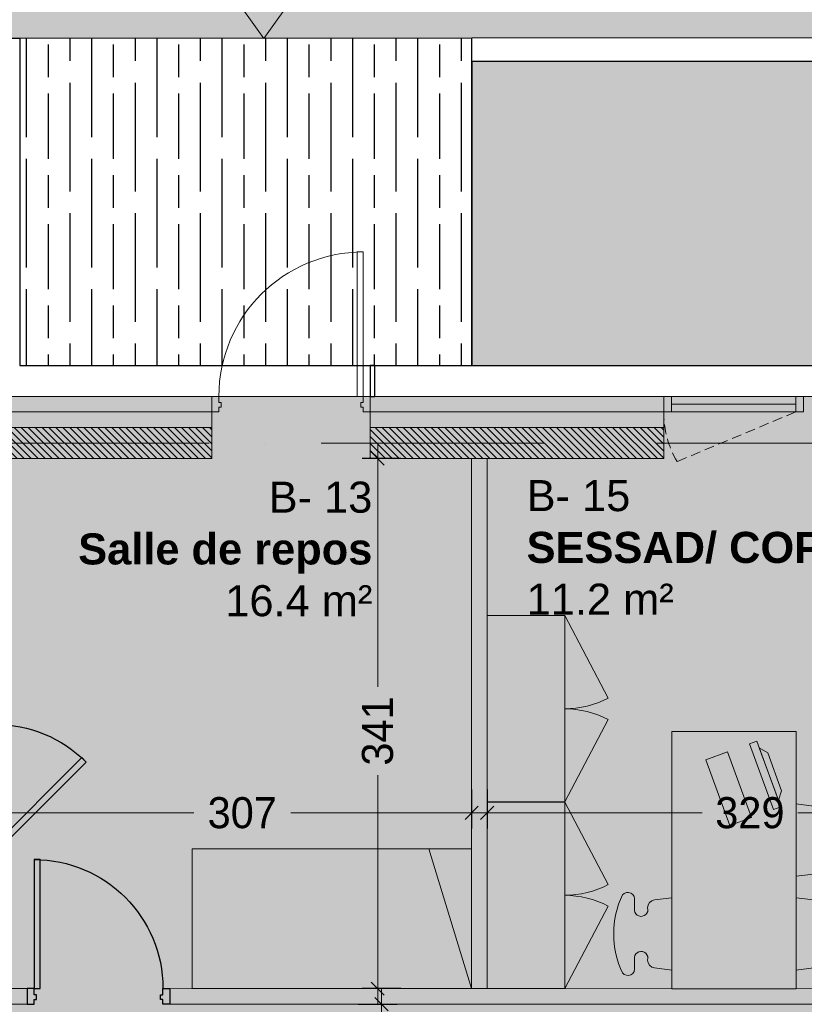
# Model space of a CAD drawing. Header units: centimetres. Extents: x 100159 to 225226, y -81380 to -23241.
# Tile 232 of 256: x 198613 to 199118, y -43462 to -42828. Entities that reach past the tile are written whole.
import ezdxf

# ---------------------------------------------------------------- set-up
doc = ezdxf.new("R2010")
doc.units = ezdxf.units.CM
doc.linetypes.add('ACAD_ISO10W100', pattern=[18, 12, -3, 0, -3])
doc.linetypes.add('CACHE', pattern=[9.525, 6.35, -3.175])
doc.layers.get('0').update_dxf_attribs({"lineweight": 5})
for name, color, linetype, lineweight in [('13', 251, 'Continuous', 9), ('17', 6, 'Continuous', 5), ('38', 7, 'Continuous', 9), ('DDL- BARDAGE', 240, 'Continuous', 9), ('DDL- CLOISONS DOUBLAGES', 1, 'Continuous', 5), ('DDL- ISOLATION', 252, 'ISOLATION', 5), ('DDL- STRUCTURE', 5, 'Continuous', 5), ('DDL-HAB-COTES', 161, 'Continuous', 9), ('DDL-HACHURES POCHAGE GRIS', 251, 'Continuous', 5), ('DDL-TRAIT AXES', 1, 'ACAD_ISO10W100', 5)]:
    doc.layers.add(name, color=color, linetype=linetype, lineweight=lineweight)
for name, color, linetype in [('18', 8, 'Continuous'), ('28', 8, 'Continuous'), ('37', 8, 'Continuous'), ('44', 7, 'Continuous'), ('A-Mar-P-TR-Revêtement béton désac', 8, 'Continuous'), ('A-Mar-P-TR-Revêtement enrobé', 7, 'Continuous'), ('A-Mar-P-TX-légende', 7, 'Continuous'), ('DDL-TEXTE 01', 7, 'Continuous')]:
    doc.layers.add(name, color=color, linetype=linetype)
doc.layers.add('24', color=7, linetype='Continuous', lineweight=15, true_color=0x99ad58)
doc.layers.add('A-Mar-P-TR-esv-massifs', color=7, linetype='Continuous', true_color=0x99ad58)
doc.styles.add('ARIAL', font='arial.ttf', dxfattribs={"height": 25})
doc.styles.add('Century Gothic', font='GOTHIC.TTF')
doc.styles.get("Standard").update_dxf_attribs({"font": 'arial.ttf'})
doc.linetypes.add('ISOLATION', pattern='A,0.00254,-2.54,[134,ltypeshp.shx,S=2.54,R=0,X=-2.54,Y=0],-5.08,[134,ltypeshp.shx,S=2.54,R=180,X=2.54,Y=0],-2.54', length=10.16254)
doc.dimstyles.new('C100 cm', dxfattribs={"dimscale": 100, "dimtxt": 0.2, "dimasz": 0.085, "dimexe": 0.1, "dimexo": 0.0625, "dimgap": 0.09, "dimtad": 0, "dimdec": 0, "dimzin": 0, "dimdsep": 46, "dimtxsty": 'Century Gothic', "dimblk": 'OBLIQUE', "dimcen": 0.09, "dimdle": 0.1, "dimclrd": 256, "dimclrt": 256, "dimadec": 0, "dimazin": 0, "dimtfac": 1, "dimtdec": 0, "dimtofl": 0, "dimtmove": 2, "dimatfit": 2, "dimfxl": 0.15, "dimfxlon": 1, "dimtolj": 1, "dimtzin": 0, "dimlwd": -1, "dimarcsym": 0})

# ---------------------------------------------------------------- blocks, each defined once
blk = doc.blocks.new('A$C23C85B15')
for points in [[(0, 90), (0, 0), (180, 0), (180, 90), (0, 90)], [(0, 0), (27.62, 90)]]:
    blk.add_lwpolyline(points)
blk = doc.blocks.new('*U203')
at = {"flags": 128}
for points in [[(5.5, -10), (10, -10), (10, -13), (11.5, -13), (11.5, -16), (10, -16), (10, -20), (5.5, -20)], [(97.5, -10), (93, -10), (93, -13), (91.5, -13), (91.5, -16), (93, -16), (93, -20), (97.5, -20)]]:
    blk.add_lwpolyline(points, close=True, dxfattribs=at)
blk.add_lwpolyline([(14, -20), (14, -103), (10, -103), (10, -20)], close=True)
blk.add_arc((10, -20), 83, 270, 0)
at = {"layer": '37', "style": 'ARIAL'}
for tag, p in [('PF-CF', (88.04, 15.32)), ('TYPE', (77.62, 15.32))]:
    blk.add_attdef(tag, p, '', height=7, rotation=90, dxfattribs=at)
blk = doc.blocks.new('A$C0EA85A46')
at = {"linetype": 'Continuous'}
for points in [[(11.98, 117.39), (13.4, 128.61, -0.378967), (18.38, 132.99, 1.089207), (20.19, 141.42, 0.000013), (13.99, 141.44, -0.796358), (10.12, 149.18, -0.118187), (35.29, 154.78, 0.008184), (35.23, 154.78, -0.118187), (60.4, 149.18, -0.796358), (56.53, 141.44, 0.000013), (50.33, 141.42, 1.089207), (52.14, 132.99, -0.378967), (57.12, 128.61), (58.53, 117.39)], [(11.98, 37.39), (13.4, 26.17, 0.378967), (18.38, 21.79, -1.089207), (20.19, 13.36, -0.000013), (13.99, 13.34, 0.796358), (10.12, 5.6, 0.118187), (35.29, 0, -0.008184), (35.23, 0, 0.118187), (60.4, 5.6, 0.796358), (56.53, 13.34, -0.000013), (50.33, 13.36, -1.089207), (52.14, 21.79, 0.378967), (57.12, 26.17), (58.53, 37.39)], [(72.41, 37.39), (73.83, 26.17, 0.378967), (78.81, 21.79, -1.089207), (80.61, 13.36, -0.000013), (74.41, 13.34, 0.796358), (70.54, 5.6, 0.118187), (95.72, 0, -0.008184), (95.65, 0, 0.118187), (120.83, 5.6, 0.796358), (116.96, 13.34, -0.000013), (110.76, 13.36, -1.089207), (112.56, 21.79, 0.378967), (117.54, 26.17), (118.96, 37.39)]]:
    blk.add_lwpolyline(points, format="xyb", dxfattribs=at)
for points in [[(0, 37.39), (0, 117.39), (165.55, 117.39), (165.55, 37.39)], [(147.41, 95.53), (105.13, 80.14), (110.26, 66.04), (152.54, 81.43)], [(159.38, 62.64), (157.67, 67.34), (115.39, 51.95), (117.1, 47.25)], [(151.82, 55.63), (155.15, 61.1), (121.33, 48.79), (127.39, 46.74)]]:
    blk.add_lwpolyline(points, close=True, dxfattribs=at)
blk = doc.blocks.new('*U140')
at = {"flags": 128}
for points in [[(5.5, -10), (10, -10), (10, -13), (11.5, -13), (11.5, -16), (10, -16), (10, -20), (5.5, -20)], [(97.5, -10), (93, -10), (93, -13), (91.5, -13), (91.5, -16), (93, -16), (93, -20), (97.5, -20)]]:
    blk.add_lwpolyline(points, close=True, dxfattribs=at)
blk.add_lwpolyline([(90.17, -17.17), (31.48, -75.86), (34.31, -78.69), (93, -20)], close=True)
blk.add_arc((93, -20), 83, 180, 225)
at = {"layer": '37', "style": 'ARIAL'}
for tag, p in [('PF-CF', (88.04, 15.32)), ('TYPE', (77.62, 15.32))]:
    blk.add_attdef(tag, p, '', height=7, rotation=90, dxfattribs=at)
blk = doc.blocks.new('A$C60C51AF7')
blk.add_lwpolyline([(0, 31.99), (90, 31.99), (90, 41.98), (0, 41.98)], close=True)
for points in [[(5, 31.99), (85, 31.99), (85, 41.98), (5, 41.98), (5, 31.99)], [(5, 36.98), (85, 36.98)]]:
    blk.add_lwpolyline(points)
at = {"linetype": 'CACHE'}
blk.add_lwpolyline([(5, 32.01), (81.45, 0)], dxfattribs=at)
blk.add_arc((26, 31.96), 64, 330.04433, 0.00232, dxfattribs=at)
blk = doc.blocks.new('Lame 20x3')
blk.add_lwpolyline([(209069.83, -45704.23), (209069.83, -45724.23), (209072.83, -45724.23), (209072.83, -45704.23), (209069.83, -45704.23)])
blk = doc.blocks.new('*U381')
at = {"layer": '44'}
blk.add_blockref('Lame 20x3', (-209071.33, 45714.23), dxfattribs=at)
blk = doc.blocks.new('*U382')
at = {"color": 0, "linetype": 'ByBlock', "lineweight": -2, "transparency": 16777216}
blk.add_blockref('*U381', (-4200, 0), dxfattribs=at)
blk = doc.blocks.new('_Oblique')
at = {"color": 0, "linetype": 'ByBlock', "lineweight": -2}
blk.add_line((-0.5, -0.5), (0.5, 0.5), dxfattribs=at)
blk = doc.blocks.new('*D579')
at = {"layer": 'DDL-HAB-COTES', "color": 0, "linetype": 'Continuous', "lineweight": -2, "transparency": 16777216}
for p, q in [((198913.8, -43324.05), (198913.8, -43349.05)), ((199242.89, -43324.05), (199242.89, -43349.05))]:
    blk.add_line(p, q, dxfattribs=at)
at = {"layer": 'DDL-HAB-COTES', "linetype": 'Continuous', "transparency": 16777216}
for p, q in [((198903.8, -43339.05), (199052.23, -43339.05)), ((199252.89, -43339.05), (199113.79, -43339.05))]:
    blk.add_line(p, q, dxfattribs=at)
at = {"layer": 'Defpoints', "color": 0, "linetype": 'Continuous', "transparency": 16777216}
for p in [(198913.8, -43110.89), (199242.89, -43110.82), (198913.8, -43339.05)]:
    blk.add_point(p, dxfattribs=at)
at = {"layer": 'DDL-HAB-COTES', "linetype": 'Continuous', "transparency": 16777216, "xscale": 8.5, "yscale": 8.5, "zscale": 8.5, "rotation": 180}
blk.add_blockref('_Oblique', (198913.8, -43339.05), dxfattribs=at)
at = {"layer": 'DDL-HAB-COTES', "linetype": 'Continuous', "transparency": 16777216, "xscale": 8.5, "yscale": 8.5, "zscale": 8.5}
blk.add_blockref('_Oblique', (199242.89, -43339.05), dxfattribs=at)
at = {"layer": 'DDL-HAB-COTES', "linetype": 'Continuous', "transparency": 16777216, "insert": (199083.01, -43339.05), "char_height": 20, "attachment_point": 5, "style": 'Century Gothic'}
blk.add_mtext('\\A1;329', dxfattribs=at)
blk = doc.blocks.new('*D580')
at = {"layer": 'DDL-HAB-COTES', "color": 0, "linetype": 'Continuous', "lineweight": -2, "transparency": 16777216}
for p, q in [((198596.84, -43324.05), (198596.84, -43349.05)), ((198903.8, -43324.05), (198903.8, -43349.05))]:
    blk.add_line(p, q, dxfattribs=at)
at = {"layer": 'DDL-HAB-COTES', "linetype": 'Continuous', "transparency": 16777216}
for p, q in [((198586.84, -43339.05), (198724.83, -43339.05)), ((198913.8, -43339.05), (198787.39, -43339.05))]:
    blk.add_line(p, q, dxfattribs=at)
at = {"layer": 'Defpoints', "color": 0, "linetype": 'Continuous', "transparency": 16777216}
for p in [(198596.84, -43110.87), (198903.8, -43110.89), (198596.84, -43339.05)]:
    blk.add_point(p, dxfattribs=at)
at = {"layer": 'DDL-HAB-COTES', "linetype": 'Continuous', "transparency": 16777216, "xscale": 8.5, "yscale": 8.5, "zscale": 8.5, "rotation": 180}
blk.add_blockref('_Oblique', (198596.84, -43339.05), dxfattribs=at)
at = {"layer": 'DDL-HAB-COTES', "linetype": 'Continuous', "transparency": 16777216, "xscale": 8.5, "yscale": 8.5, "zscale": 8.5}
blk.add_blockref('_Oblique', (198903.8, -43339.05), dxfattribs=at)
at = {"layer": 'DDL-HAB-COTES', "linetype": 'Continuous', "transparency": 16777216, "insert": (198756.11, -43339.05), "char_height": 20, "attachment_point": 5, "style": 'Century Gothic'}
blk.add_mtext('\\A1;307', dxfattribs=at)
blk = doc.blocks.new('*U380')
at = {"flags": 128}
for points in [[(-4.5, 0), (0, 0), (0, -2.99), (1.5, -2.99), (1.5, -5.99), (0, -5.99), (0, -9.99), (-4.5, -9.99)], [(97.5, 0), (93, 0), (93, -2.99), (91.5, -2.99), (91.5, -5.99), (93, -5.99), (93, -9.99), (97.5, -9.99)]]:
    blk.add_lwpolyline(points, close=True, dxfattribs=at)
blk.add_lwpolyline([(89, -9.99), (89, -102.99), (93, -102.99), (93, -9.99)], close=True)
blk.add_arc((93, -9.99), 93, 180, 270)
at = {"layer": '37', "style": 'ARIAL'}
for tag, p in [('PF-CF', (88.04, 15.32)), ('TYPE', (77.62, 15.32))]:
    blk.add_attdef(tag, p, '', height=7, rotation=90, dxfattribs=at)
blk = doc.blocks.new('*D605')
at = {"layer": 'DDL-HAB-COTES', "linetype": 'Continuous', "transparency": 16777216}
for p, q in [((198845.81, -43452.19), (198845.81, -43519.89)), ((198845.81, -43622.29), (198845.81, -43579.33))]:
    blk.add_line(p, q, dxfattribs=at)
at = {"layer": 'DDL-HAB-COTES', "color": 0, "linetype": 'Continuous', "lineweight": -2, "transparency": 16777216}
for p, q in [((198830.81, -43462.19), (198855.81, -43462.19)), ((198830.81, -43612.29), (198855.81, -43612.29))]:
    blk.add_line(p, q, dxfattribs=at)
at = {"layer": 'Defpoints', "color": 0, "linetype": 'Continuous', "transparency": 16777216}
for p in [(198803.54, -43462.19), (198845.81, -43462.19), (198803.49, -43612.29)]:
    blk.add_point(p, dxfattribs=at)
at = {"layer": 'DDL-HAB-COTES', "linetype": 'Continuous', "transparency": 16777216, "xscale": 8.5, "yscale": 8.5, "zscale": 8.5}
for p, rotation in [((198845.81, -43462.19), 90), ((198845.81, -43612.29), 270)]:
    blk.add_blockref('_Oblique', p, dxfattribs=dict(at, rotation=rotation))
at = {"layer": 'DDL-HAB-COTES', "linetype": 'Continuous', "transparency": 16777216, "insert": (198845.81, -43549.61), "char_height": 20, "attachment_point": 5, "rotation": 90, "style": 'Century Gothic'}
blk.add_mtext('\\A1;150', dxfattribs=at)
blk = doc.blocks.new('*D606')
at = {"layer": 'DDL-HAB-COTES', "linetype": 'Continuous', "transparency": 16777216}
for p, q in [((198843.31, -43100.89), (198843.31, -43257.83)), ((198843.31, -43462.22), (198843.31, -43314.79))]:
    blk.add_line(p, q, dxfattribs=at)
at = {"layer": 'DDL-HAB-COTES', "color": 0, "linetype": 'Continuous', "lineweight": -2, "transparency": 16777216}
for p, q in [((198858.31, -43110.89), (198833.31, -43110.89)), ((198858.31, -43452.22), (198833.31, -43452.22))]:
    blk.add_line(p, q, dxfattribs=at)
at = {"layer": 'Defpoints', "color": 0, "linetype": 'Continuous', "transparency": 16777216}
for p in [(198843.31, -43110.89), (198903.8, -43110.89), (198903.8, -43452.22)]:
    blk.add_point(p, dxfattribs=at)
at = {"layer": 'DDL-HAB-COTES', "linetype": 'Continuous', "transparency": 16777216, "xscale": 8.5, "yscale": 8.5, "zscale": 8.5}
for p, rotation in [((198843.31, -43110.89), 90), ((198843.31, -43452.22), 270)]:
    blk.add_blockref('_Oblique', p, dxfattribs=dict(at, rotation=rotation))
at = {"layer": 'DDL-HAB-COTES', "linetype": 'Continuous', "transparency": 16777216, "insert": (198843.31, -43286.31), "char_height": 20, "attachment_point": 5, "rotation": 90, "style": 'Century Gothic'}
blk.add_mtext('\\A1;341', dxfattribs=at)
blk = doc.blocks.new('*U717')
blk.add_hatch(color=256).paths.add_polyline_path([(38.25, -27.32), (38.25, 27.32), (0, 0)])
blk.add_lwpolyline([(38.25, 27.32), (38.25, -27.32), (0, 0), (38.25, 27.32)])
blk = doc.blocks.new('*D737')
at = {"layer": 'DDL-HAB-COTES', "color": 0, "linetype": 'Continuous', "lineweight": -2, "transparency": 16777216}
for p, q in [((198122.57, -42696.24), (198122.57, -42686.24)), ((199390.07, -42696.24), (199390.07, -42686.24))]:
    blk.add_line(p, q, dxfattribs=at)
at = {"layer": 'DDL-HAB-COTES', "linetype": 'Continuous', "transparency": 16777216}
for p, q in [((198112.57, -42696.24), (198690.5, -42696.24)), ((199400.07, -42696.24), (198822.14, -42696.24))]:
    blk.add_line(p, q, dxfattribs=at)
at = {"layer": 'Defpoints', "color": 0, "linetype": 'Continuous', "transparency": 16777216}
for p in [(198122.57, -42696.24), (198122.57, -42696.24), (199390.07, -43100.89)]:
    blk.add_point(p, dxfattribs=at)
at = {"layer": 'DDL-HAB-COTES', "linetype": 'Continuous', "transparency": 16777216, "xscale": 8.5, "yscale": 8.5, "zscale": 8.5, "rotation": 180}
blk.add_blockref('_Oblique', (198122.57, -42696.24), dxfattribs=at)
at = {"layer": 'DDL-HAB-COTES', "linetype": 'Continuous', "transparency": 16777216, "xscale": 8.5, "yscale": 8.5, "zscale": 8.5}
blk.add_blockref('_Oblique', (199390.07, -42696.24), dxfattribs=at)
at = {"layer": 'DDL-HAB-COTES', "linetype": 'Continuous', "transparency": 16777216, "insert": (198756.32, -42696.24), "char_height": 40, "attachment_point": 5, "style": 'Century Gothic'}
blk.add_mtext('\\A1;1268', dxfattribs=at)

msp = doc.modelspace()

# ---------------------------------------------------------------- hatches: boundary and pattern name
at = {"linetype": 'Continuous', "true_color": 0xffffff}
h = msp.add_hatch(color=7, dxfattribs=at)
h.dxf.hatch_style = 1
h.paths.add_polyline_path([(207419.57, -44170.88), (207419.57, -44150.97), (207399.57, -44150.88), (207399.57, -44170.88), (204180.07, -44170.88), (204180.07, -43610.86), (203141.9, -43610.85), (203141.91, -43070.89), (196598.57, -43070.89), (196598.57, -43950.82), (199380.07, -43950.82), (199380.1, -44170.92), (196908.93, -44170.93), (196908.93, -46454.03), (195954.23, -46453.36), (195954.23, -48667.39), (199261.56, -48667.39), (199261.56, -47095.81), (198928.1, -47095.81), (198927.78, -45051.03), (203040.07, -45051.03), (203040.07, -45575.27), (204113.05, -45576.2), (204113.05, -46136.2), (204160.06, -46136.2), (204160.06, -46151.13), (207800.27, -46151.13), (207800.26, -46301.13), (207819.5, -46301.13), (207820.33, -43047.92), (207799.83, -43047.92), (207799.82, -45270.9), (207420.06, -45270.96)])
at = {"layer": '24', "true_color": 0xbeb7b0}
h = msp.add_hatch(dxfattribs=at)
h.set_pattern_fill('CROSS', color=9, scale=7, angle=269.64423)
h.set_pattern_definition([(301, (197231.24, -32319.92), (60.99453, -15.20764), [22.225, -66.675]), (31, (197227.44, -32335.17), (15.20764, 60.99453), [22.225, -66.675])])
edge = h.paths.add_edge_path()
edge.add_arc((195857.19, -36224.43), 900.47, 187.29344, 225.46372)
edge.add_line((195225.63, -36866.29), (197694.27, -38830.09))
edge.add_arc((196818.98, -39930.39), 1405.99, -11.40946, 51.49777, ccw=False)
edge.add_arc((198426.84, -40242.84), 232.21, 171.50106, 258.43865)
edge.add_line((198380.3, -40470.34), (203005.15, -40470.27))
edge.add_line((203005.15, -40470.27), (203004.27, -42469.52))
edge.add_line((203004.27, -42469.52), (203004.37, -42840.05))
edge.add_line((203004.37, -42840.05), (198903.87, -42840.32))
edge.add_line((198903.87, -42840.32), (198612.79, -42840.33))
edge.add_line((198612.79, -42840.33), (196598.58, -42840.42))
edge.add_line((196598.58, -42840.42), (196598.58, -43051.16))
edge.add_line((196598.58, -43051.16), (196598.57, -43941.75))
edge.add_line((196598.57, -43941.75), (197815.58, -43941.76))
edge.add_line((197815.58, -43941.76), (197815.59, -44170.72))
edge.add_line((197815.59, -44170.72), (196908.8, -44170.72))
edge.add_line((196908.8, -44170.72), (196909.09, -46334.83))
edge.add_line((196909.09, -46334.83), (196636.64, -46334.83))
edge.add_line((196636.64, -46334.83), (196636.61, -45834.83))
edge.add_line((196636.61, -45834.83), (194420.44, -45834.93))
edge.add_line((194420.44, -45834.93), (194420.41, -45184.93))
edge.add_line((194420.41, -45184.93), (194144.45, -45184.95))
edge.add_line((194144.45, -45184.95), (195106.92, -43539.46))
edge.add_line((195106.92, -43539.46), (195246.37, -43300.47))
edge.add_line((195246.37, -43300.47), (195591.4, -43300.47))
edge.add_line((195591.4, -43300.47), (195591.4, -43050.47))
edge.add_line((195591.4, -43050.47), (195395.04, -43050.47))
edge.add_line((195395.04, -43050.47), (195402.59, -43032.73))
edge.add_line((195402.59, -43032.73), (195877.75, -42220.17))
edge.add_line((195877.75, -42220.17), (196130.66, -41789.16))
edge.add_line((196130.66, -41789.16), (196317.28, -41470.18))
edge.add_line((196317.28, -41470.18), (196463.51, -41220.18))
edge.add_line((196463.51, -41220.18), (196715.56, -40789.17))
edge.add_line((196715.56, -40789.17), (196902.13, -40470.18))
edge.add_line((196902.13, -40470.18), (197498.75, -40470.19))
edge.add_arc((196603.85, -39927.14), 1046.78, 328.74983, 403.80909)
edge.add_line((197359.26, -39202.5), (194778.92, -37149.93))
edge.add_arc((195716.26, -36251.52), 1298.36, 142.50716, 223.78492, ccw=False)
edge.add_line((194686.1, -35461.26), (196599.96, -33066.01))
edge.add_line((196599.96, -33066.01), (197196.2, -33909.78))
edge.add_arc((197309.78, -34648.48), 747.39, 98.74138, 234.6397)
edge.add_line((196877.26, -35258), (199519.73, -37394.06))
edge.add_line((199519.73, -37394.06), (199609.74, -37325.3))
edge.add_line((199609.74, -37325.3), (200746.83, -38935.34))
edge.add_arc((202622.15, -37510.08), 2355.46, 217.23535, 277.06229)
edge.add_line((202911.75, -39847.67), (202053.85, -40030.02))
edge.add_line((202053.85, -40030.02), (201985.62, -40120.22))
edge.add_line((201985.62, -40120.22), (201654.82, -40119.85))
edge.add_line((201654.82, -40119.85), (199717.72, -40120.28))
edge.add_line((199717.72, -40120.28), (194964, -36338.74))
edge = h.paths.add_edge_path(flags=16)
edge.add_line((201765.85, -41720.22), (201765.85, -42220.22))
edge.add_line((201765.85, -42220.22), (201905.59, -42220.23))
edge.add_line((201905.59, -42220.23), (201905.6, -41071.67))
edge.add_line((201905.6, -41071.67), (201765.86, -41070.22))
edge.add_line((201765.86, -41070.22), (201765.85, -41570.22))
edge.add_line((201765.85, -41570.22), (197765.85, -41570.19))
edge.add_line((197765.85, -41570.19), (197765.86, -41070.19))
edge.add_line((197765.86, -41070.19), (197701.55, -41069.17))
edge.add_line((197701.55, -41069.17), (197116.13, -42069.68))
edge.add_arc((197202.44, -42120.18), 100, 149.66716, 269.99948)
edge.add_line((197202.44, -42220.18), (197515.85, -42220.19))
edge.add_line((197515.85, -42220.19), (197515.85, -41720.19))
edge.add_line((197515.85, -41720.19), (201765.85, -41720.22))
at = {"layer": '24', "true_color": 0x898989}
h = msp.add_hatch(dxfattribs=at)
h.set_pattern_fill('AR-SAND', color=252, angle=179.99948)
h.set_pattern_definition([(217.499484, (0.38, 1.626), (1.59959, -48.941337), [0, -38.607999, 0, -43.179999, 0, -41.274999]), (187.499484, (0.38, 1.626), (-44.952973, -71.682103), [0, -20.827999, 0, -34.797999, 0, -13.3349996]), (147.499483, (31.622, 1.626), (-79.099236, -0.143005), [0, -12.6999996, 0, -45.7199986, 0, -59.689998]), (137.499483, (31.62, 1.626), (-76.355844, -22.292243), [0, -6.35, 0, -29.971999, 0, -34.289999])])
edge = h.paths.add_edge_path()
edge.add_line((208785.98, -40210.82), (208776.77, -40127.88))
edge.add_line((208776.77, -40127.88), (208764.23, -40029.74))
edge.add_line((208764.23, -40029.74), (208749.89, -39932.48))
edge.add_line((208749.89, -39932.48), (208733.48, -39836.34))
edge.add_line((208733.48, -39836.34), (208714.7, -39741.65))
edge.add_line((208714.7, -39741.65), (208693.24, -39648.8))
edge.add_line((208693.24, -39648.8), (208668.8, -39558.34))
edge.add_line((208668.8, -39558.34), (208641.1, -39470.93))
edge.add_line((208641.1, -39470.93), (208609.95, -39387.44))
edge.add_line((208609.95, -39387.44), (208575.3, -39308.93))
edge.add_line((208575.3, -39308.93), (208537.35, -39236.69))
edge.add_line((208537.35, -39236.69), (208496.71, -39172.16))
edge.add_line((208496.71, -39172.16), (208454.51, -39116.9))
edge.add_line((208454.51, -39116.9), (208409.41, -39068.95))
edge.add_line((208409.41, -39068.95), (208358.58, -39024.92))
edge.add_line((208358.58, -39024.92), (208302.41, -38985.37))
edge.add_line((208302.41, -38985.37), (208241.25, -38950.68))
edge.add_line((208241.25, -38950.68), (208227.18, -38944.38))
edge.add_arc((207978.66, -39704.8), 800, 71.90186, 73.46058)
edge.add_line((208206.4, -38937.9), (208304.56, -41875.7))
edge.add_line((208304.56, -41875.7), (208300.39, -43585.42))
edge.add_line((208300.39, -43585.42), (208277.47, -45719.25))
edge.add_line((208277.47, -45719.25), (208228.33, -46193.7))
edge.add_line((208228.33, -46193.7), (208281.58, -47440.3))
edge.add_line((208281.58, -47440.3), (208001.49, -49413.53))
edge.add_line((208001.49, -49413.53), (207668.06, -50400.14))
edge.add_line((207668.06, -50400.14), (206774.48, -51386.75))
edge.add_line((206774.48, -51386.75), (204987.34, -52013.37))
edge.add_line((204987.34, -52013.37), (202093.23, -52653.31))
edge.add_line((202093.23, -52653.31), (199905.98, -52879.94))
edge.add_line((199905.98, -52879.94), (197745.4, -52959.92))
edge.add_line((197745.4, -52959.92), (196398.38, -52813.25))
edge.add_line((196398.38, -52813.25), (195384.78, -52519.92))
edge.add_line((195384.78, -52519.92), (193984.41, -52333.25))
edge.add_line((193984.41, -52333.25), (192717.41, -51893.26))
edge.add_line((192717.41, -51893.26), (192370.65, -51759.93))
edge.add_line((192370.65, -51759.93), (191593.86, -52176.4))
edge.add_line((191593.86, -52176.4), (192407.93, -52325.38))
edge.add_line((192407.93, -52325.38), (192989.03, -52716.2))
edge.add_line((192989.03, -52716.2), (193416.57, -52924.03))
edge.add_line((193416.57, -52924.03), (194814.89, -53222.14))
edge.add_line((194814.89, -53222.14), (196056.37, -53349.12))
edge.add_line((196056.37, -53349.12), (196391.63, -53429.25))
edge.add_line((196391.63, -53429.25), (201734.48, -53313.92))
edge.add_line((201734.48, -53313.92), (202764.4, -53190.78))
edge.add_line((202764.4, -53190.78), (203785.03, -52962.93))
edge.add_line((203785.03, -52962.93), (205074.21, -52503.1))
edge.add_line((205074.21, -52503.1), (206047.98, -52121.84))
edge.add_line((206047.98, -52121.84), (207360.16, -51579.01))
edge.add_line((207360.16, -51579.01), (207414.15, -51568.44))
edge.add_line((207414.15, -51568.44), (207959.82, -51119.61))
edge.add_line((207959.82, -51119.61), (208151.94, -50840.92))
edge.add_line((208151.94, -50840.92), (208319.64, -50466.09))
edge.add_line((208319.64, -50466.09), (208353.78, -50296.82))
edge.add_line((208353.78, -50296.82), (208488.04, -49121.2))
edge.add_line((208488.04, -49121.2), (208889.39, -44355.57))
edge.add_line((208889.39, -44355.57), (208799.8, -41177.4))
edge.add_line((208799.8, -41177.4), (208785.98, -40210.82))
at = {"layer": '28', "true_color": 0x939598}
h = msp.add_hatch(dxfattribs=at)
h.set_pattern_fill('GOST_WOOD', color=252, scale=7, angle=-31.35577)
h.set_pattern_definition([(90, (197231.24, -32319.92), (42, 0), [70, -14]), (90, (197245.24, -32333.92), (42, 0), [42, -10.5, 21, -10.5]), (90, (197259.24, -32354.92), (42, 0), [70, -14])])
h.paths.add_polyline_path([(198903.87, -42840.32), (198612.81, -42840.33), (198612.82, -43051.07), (198903.88, -43051.05)])
at = {"layer": 'A-Mar-P-TX-légende', "true_color": 0x515c2d}
h = msp.add_hatch(dxfattribs=at)
h.set_pattern_fill('AR-CONC', color=59, scale=0.25, angle=-52.63014)
h.set_pattern_definition([(28.7256, (200765.847, -42220.186), (40.99655, -20.23894), [4.7625, -52.3875]), (333.7256, (200765.847, -42220.186), (9.1201, 47.7061), [3.81, -41.9101]), (79.177, (200769.263, -42221.873), (50.1166, 27.4672), [4.0475, -44.5226]), (24.9098, (200770.455, -42208.35), (59.3379, -34.3835), [7.1438, -78.5813]), (75.3612, (200775.4, -42211.22), (77.7502, 36.1066), [6.0713, -66.784]), (329.9098, (200770.455, -42208.35), (77.7502, 36.1066), [5.715, -62.865]), (359.7256, (200775.22, -42213.614), (26.0443, -37.5768), [4.7625, -52.3875]), (304.7256, (200775.22, -42213.614), (31.105, 37.3031), [3.81, -41.91]), (50.177, (200777.39, -42216.745), (57.1493, -0.2737), [4.0475, -44.5225]), (16.2256, (200765.847, -42220.186), (8.3894, 19.41807), [0, -41.402, 0, -42.545, 0, -42.06875]), (346.2256, (200765.847, -42220.186), (24.65378, 17.2773), [0, -24.257, 0, -40.4495, 0, -16.03375]), (306.2256, (200752.652, -42215.048), (31.068, -13.63382), [0, -15.875, 0, -49.53, 0, -65.7225]), (296.2256, (200746.734, -42212.744), (36.8151, -7.51315), [0, -20.6375, 0, -32.893, 0, -46.6725])])
h.paths.add_polyline_path([(200244.86, -42855.26), (198903.87, -42855.32), (198903.88, -43051.05), (200244.9, -43050.99)])
at = {"layer": 'DDL-HACHURES POCHAGE GRIS'}
h = msp.add_hatch(dxfattribs=at)
h.set_pattern_fill('ANSI31', color=256, angle=90)
h.set_pattern_definition([(135, (-8663.1493, 1099.9785), (-2.24506403, -2.24506403), [])])
h.paths.add_polyline_path([(198736.42, -43090.91), (197811.57, -43090.88), (197811.57, -43110.88), (198736.42, -43110.91)])
h = msp.add_hatch(dxfattribs=at)
h.set_pattern_fill('ANSI31', color=256, angle=90)
h.set_pattern_definition([(135, (-8372.2018, 1099.9525), (-2.24506403, -2.24506403), [])])
h.paths.add_polyline_path([(199027.37, -43090.93), (198838.57, -43090.89), (198838.57, -43110.89), (199027.37, -43110.93)])

# ---------------------------------------------------------------- linework, layer by layer
at = {"linetype": 'Continuous'}
msp.add_lwpolyline([(203141.91, -43070.89), (196598.57, -43070.89), (196598.57, -43950.82), (199380.07, -43950.82), (199380.1, -44170.92), (196908.93, -44170.93), (196908.93, -46454.03), (195954.23, -46453.36), (195954.23, -48667.39), (199261.56, -48667.39), (199261.56, -47095.81), (198928.1, -47095.81), (198927.78, -45051.03), (203040.07, -45051.03)], dxfattribs=at)
at = {"layer": '13'}
for p, q in [((198913.74, -43212.03), (198963.74, -43212.04)), ((198963.74, -43212.03), (198963.73, -43332.03)), ((198963.74, -43212.03), (198991.76, -43265.09)), ((198963.73, -43332.03), (198991.75, -43278.98)), ((198963.73, -43332.03), (198913.73, -43332.03)), ((198913.73, -43332.13), (198963.73, -43332.13)), ((198963.73, -43332.12), (198991.75, -43385.18)), ((198963.73, -43332.12), (198963.73, -43452.12)), ((198963.73, -43452.12), (198991.75, -43399.07)), ((198963.73, -43452.13), (198903.73, -43452.13))]:
    msp.add_line(p, q, dxfattribs=at)
for centre, start, end in [((198963.74, -43212.03), 269.99897, 297.83957), ((198963.73, -43332.03), 62.15824, 89.99883), ((198963.73, -43332.12), 269.99897, 297.83957), ((198963.73, -43452.12), 62.15824, 89.99883)]:
    msp.add_arc(centre, 60, start, end, dxfattribs=at)
at = {"layer": 'A-Mar-P-TR-esv-massifs', "color": 7}
msp.add_lwpolyline([(200244.86, -42855.26), (198903.87, -42855.32), (198903.88, -43051.05), (200244.9, -43050.99)], close=True, dxfattribs=at)
at = {"layer": 'A-Mar-P-TR-Revêtement béton désac'}
msp.add_lwpolyline([(198903.87, -42840.32), (198612.81, -42840.33), (198612.82, -43051.07), (198903.88, -43051.05)], close=True, dxfattribs=at)
at = {"layer": 'A-Mar-P-TR-Revêtement enrobé', "linetype": 'Continuous'}
msp.add_lwpolyline([(203004.37, -42840.05), (198903.87, -42840.32), (198903.87, -42840.32), (198612.79, -42840.33), (198612.79, -42840.33), (196598.58, -42840.42), (196598.58, -42840.42), (196598.58, -42840.42), (196598.58, -42840.42), (196598.58, -42840.42), (196598.58, -43051.16), (196598.57, -43950.85), (199380.08, -43950.87), (199380.09, -44171.2), (196908.79, -44170.45), (196909.09, -46334.83), (196636.64, -46334.83), (196636.61, -45834.83), (193920.42, -45834.96), (193920.39, -45184.96), (194144.45, -45184.95), (195106.92, -43539.46), (195246.37, -43300.47)], dxfattribs=at)
at = {"layer": 'DDL- BARDAGE'}
for points in [[(197811.57, -43090.88), (197811.57, -43070.9), (198736.57, -43070.88), (198736.57, -43090.86)], [(198838.57, -43090.89), (198838.57, -43070.89), (199027.52, -43070.89), (199027.52, -43090.89)]]:
    msp.add_lwpolyline(points, dxfattribs=at)
at = {"layer": 'DDL- CLOISONS DOUBLAGES'}
msp.add_line((199140.89, -43452.23), (198709.56, -43452.21), dxfattribs=at)
msp.add_lwpolyline([(198903.8, -43452.22), (198913.8, -43452.22), (198913.8, -43110.89), (198903.8, -43110.89)], close=True, dxfattribs=at)
for points in [[(198408.49, -43452.15), (198408.49, -43452.15), (198617.56, -43452.17), (198617.56, -43462.27), (198408.49, -43462.29)], [(199145.39, -43462.29), (198709.56, -43462.16), (198709.54, -43452.21)]]:
    msp.add_lwpolyline(points, dxfattribs=at)
at = {"layer": 'DDL- ISOLATION', "ltscale": 0.75}
for points in [[(197811.57, -43080.92), (198736.57, -43080.9)], [(198838.57, -43080.92), (199027.52, -43080.92)]]:
    msp.add_lwpolyline(points, dxfattribs=at)
at = {"layer": 'DDL- STRUCTURE'}
for points in [[(198736.57, -43110.86), (197811.57, -43110.88), (197811.57, -43090.88), (198736.57, -43090.86)], [(199027.52, -43110.89), (198838.57, -43110.89), (198838.57, -43090.89), (199027.52, -43090.89)]]:
    msp.add_lwpolyline(points, close=True, dxfattribs=at)
at = {"layer": 'DDL-TRAIT AXES', "ltscale": 12}
msp.add_line((195781.51, -43100.89), (208105.61, -43100.89), dxfattribs=at)

# ---------------------------------------------------------------- block references
at = {"linetype": 'Continuous'}
msp.add_blockref('*U382', (203040.07, -43060.89), dxfattribs=at)
at = {"layer": '13', "rotation": 90.00000000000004}
msp.add_blockref('A$C0EA85A46', (199150.12, -43452.23), dxfattribs=at)
at = {"layer": '13', "xscale": -1}
msp.add_blockref('A$C23C85B15', (198903.8, -43452.22), dxfattribs=at)
at = {"layer": '17', "xscale": -1, "rotation": 180}
msp.add_blockref('*U380', (198741.07, -43080.88), dxfattribs=at)
at = {"layer": '17', "xscale": -1}
msp.add_blockref('A$C60C51AF7', (199117.52, -43112.86), dxfattribs=at)
at = {"layer": '18', "xscale": -1}
for name, p, rotation in [('*U140', (198576.84, -43272), 90), ('*U203', (198612.06, -43472.1), 180)]:
    msp.add_blockref(name, p, dxfattribs=dict(at, rotation=rotation))
at = {"layer": '38', "extrusion": (0, 0, -1), "xscale": 1.499999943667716, "yscale": 1.499999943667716, "zscale": -1.499999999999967, "rotation": 90.00000519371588}
msp.add_blockref('*U717', (-198770.04, -42840.33), dxfattribs=at)

# ---------------------------------------------------------------- texts
at = {"layer": 'DDL-TEXTE 01', "char_height": 20}
for s, width, insert, attachment_point in [('B- 13\\P{\\fArial|b1|i0|c0|p34;Salle de repos\\P}16.4 m²', 238.5442, (198839.88, -43212.71), 9), ('B- 15\\P{\\fArial|b1|i0|c0|p34;SESSAD/ COPSY\\P}11.2 m²', 460.1794, (198939.23, -43211.44), 7)]:
    msp.add_mtext_dynamic_manual_height_columns(s, width=width, gutter_width=40, heights=[0], dxfattribs=dict(at, insert=insert, attachment_point=attachment_point))

# ---------------------------------------------------------------- dimensions: what is measured, and where the dimension line sits
at = {"layer": 'DDL-HAB-COTES', "linetype": 'Continuous'}
dim = msp.add_linear_dim(base=(198122.5715, -42696.2372), p1=(199390.0717, -43100.8861), p2=(198122.5715, -42696.2372), dimstyle='C100 cm', override={"dimtxt": 0.4, "dimfxl": 0}, dxfattribs=at)
dim.commit()
dim.dimension.update_dxf_attribs({"geometry": '*D737', "text_midpoint": (198756.3216, -42696.2372)})
for base, p1, p2, picture, middle in [((198843.31, -43110.89), (198903.8, -43452.22), (198903.8, -43110.89), '*D606', (198843.31, -43286.31)), ((198845.81, -43462.19), (198803.49, -43612.29), (198803.54, -43462.19), '*D605', (198845.81, -43549.61))]:
    dim = msp.add_linear_dim(base=base, p1=p1, p2=p2, angle=90, dimstyle='C100 cm', override={"dimarcsym": 2}, dxfattribs=at)
    dim.commit()
    dim.dimension.update_dxf_attribs({"geometry": picture, "text_midpoint": middle, "dimtype": 160})
for base, p1, p2, picture, middle in [((198596.84, -43339.05), (198903.8, -43110.89), (198596.84, -43110.87), '*D580', (198756.11, -43339.05)), ((198913.8, -43339.05), (199242.89, -43110.82), (198913.8, -43110.89), '*D579', (199083.01, -43339.05))]:
    dim = msp.add_linear_dim(base=base, p1=p1, p2=p2, dimstyle='C100 cm', override={"dimarcsym": 2}, dxfattribs=at)
    dim.commit()
    dim.dimension.update_dxf_attribs({"geometry": picture, "text_midpoint": middle, "dimtype": 160})

doc.saveas('drawing.dxf')
